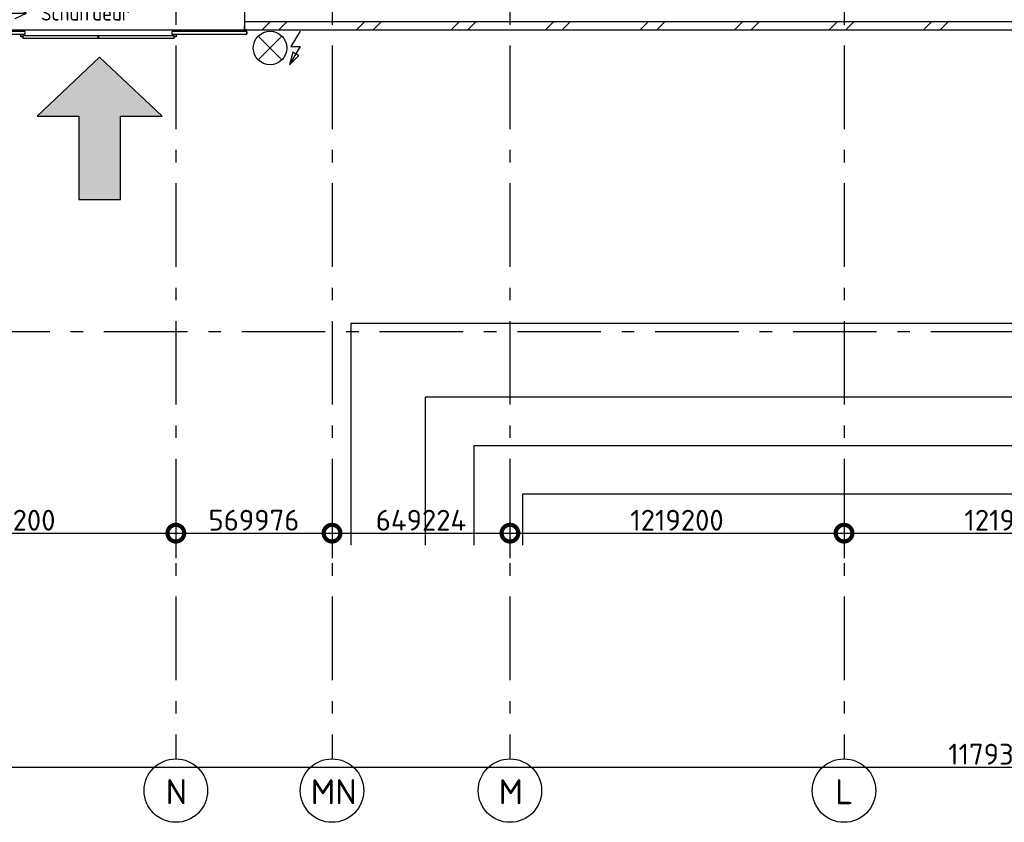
# Model space of a CAD drawing. Header units: millimetres. Extents: x -285236 to 84130, y -470 to 79511.
# Tile 69 of 192: x -15242 to -3453, y 7610 to 17223. Entities that reach past the tile are written whole.
import ezdxf
from ezdxf.enums import TextEntityAlignment as Align

# ---------------------------------------------------------------- set-up
doc = ezdxf.new("R2010")
doc.units = ezdxf.units.MM
doc.linetypes.add('NLRS_stramien', pattern=[1650, 1000, -250, 150, -250])
doc.layers.add('EL6511--', color=3, linetype='Continuous')
doc.layers.add('XREF', color=254, linetype='Continuous')
doc.styles.add('ISOCPEUR', font='isocpeur.ttf', dxfattribs={"height": 300})
doc.styles.add('ISOCPEUR_1', font='isocpeur.ttf', dxfattribs={"height": 250})
doc.styles.add('STABICAD-018', font='ISOCP.SHX', dxfattribs={"height": 180})
doc.dimstyles.new('NLRS_2_5mm_mm_bol_continuous_swe', dxfattribs={"dimscale": 304.8, "dimtxt": 0.816914, "dimasz": 1.312336, "dimexe": 0.984252, "dimexo": 0.0625, "dimgap": 0.098425, "dimtad": 1, "dimdec": 0, "dimlfac": 304.8, "dimdsep": 46, "dimtxsty": 'ISOCPEUR_1', "dimblk1": 'DOTSMALL', "dimblk2": 'DOTSMALL', "dimsah": 1, "dimcen": 0.09, "dimdle": 0.984252, "dimazin": 0, "dimtfac": 1, "dimtdec": 4, "dimtix": 1, "dimtmove": 0, "dimatfit": 3, "dimfxl": 0.003229, "dimfxlon": 1, "dimtvp": 1, "dimtolj": 1, "dimtzin": 0, "dimarcsym": 2})

# ---------------------------------------------------------------- blocks, each defined once
blk = doc.blocks.new('_DotSmall')
at = {"color": 0, "linetype": 'ByBlock', "const_width": 0.5}
blk.add_lwpolyline([(-0.0625, 0, 1), (0.0625, 0, 1)], format="xyb", close=True, dxfattribs=at)
blk = doc.blocks.new('*D70')
at = {"layer": 'Defpoints', "color": 0, "lineweight": 100, "transparency": 16777216}
for p in [(-17372, 11373), (-13372, 11373), (-13372, 11073)]:
    blk.add_point(p, dxfattribs=at)
at = {"layer": 'XREF', "color": 0, "lineweight": -2, "transparency": 16777216}
for p, q in [((-17372, 11354), (-17372, 10773)), ((-13372, 11354), (-13372, 10773)), ((-17672, 11073), (-13072, 11073))]:
    blk.add_line(p, q, dxfattribs=at)
at = {"layer": 'XREF', "color": 0, "lineweight": -2, "transparency": 16777216, "xscale": 400, "yscale": 400, "zscale": 400, "rotation": 180}
blk.add_blockref('_DotSmall', (-17372, 11073), dxfattribs=at)
at = {"layer": 'XREF', "color": 0, "lineweight": -2, "transparency": 16777216, "xscale": 400, "yscale": 400, "zscale": 400}
blk.add_blockref('_DotSmall', (-13372, 11073), dxfattribs=at)
at = {"layer": 'XREF', "color": 0, "transparency": 16777216, "insert": (-15372, 11228), "char_height": 250, "width": 879.14, "attachment_point": 5, "style": 'ISOCPEUR_1'}
blk.add_mtext('\\A1;1219200', dxfattribs=at)
blk = doc.blocks.new('*D71')
at = {"layer": 'Defpoints', "color": 0, "lineweight": 100, "transparency": 16777216}
for p in [(-13372, 11373), (-11502, 11373), (-11502, 11073)]:
    blk.add_point(p, dxfattribs=at)
at = {"layer": 'XREF', "color": 0, "lineweight": -2, "transparency": 16777216}
for p, q in [((-13372, 11354), (-13372, 10773)), ((-11502, 11354), (-11502, 10773)), ((-13672, 11073), (-11202, 11073))]:
    blk.add_line(p, q, dxfattribs=at)
at = {"layer": 'XREF', "color": 0, "lineweight": -2, "transparency": 16777216, "xscale": 400, "yscale": 400, "zscale": 400, "rotation": 180}
blk.add_blockref('_DotSmall', (-13372, 11073), dxfattribs=at)
at = {"layer": 'XREF', "color": 0, "lineweight": -2, "transparency": 16777216, "xscale": 400, "yscale": 400, "zscale": 400}
blk.add_blockref('_DotSmall', (-11502, 11073), dxfattribs=at)
at = {"layer": 'XREF', "color": 0, "transparency": 16777216, "insert": (-12437, 11228), "char_height": 250, "width": 787.21, "attachment_point": 5, "style": 'ISOCPEUR_1'}
blk.add_mtext('\\A1;569976', dxfattribs=at)
blk = doc.blocks.new('*D72')
at = {"layer": 'Defpoints', "color": 0, "lineweight": 100, "transparency": 16777216}
for p in [(-11502, 11373), (-9372, 11373), (-9372, 11073)]:
    blk.add_point(p, dxfattribs=at)
at = {"layer": 'XREF', "color": 0, "lineweight": -2, "transparency": 16777216}
for p, q in [((-11502, 11354), (-11502, 10773)), ((-9372, 11354), (-9372, 10773)), ((-11802, 11073), (-9072, 11073))]:
    blk.add_line(p, q, dxfattribs=at)
at = {"layer": 'XREF', "color": 0, "lineweight": -2, "transparency": 16777216, "xscale": 400, "yscale": 400, "zscale": 400, "rotation": 180}
blk.add_blockref('_DotSmall', (-11502, 11073), dxfattribs=at)
at = {"layer": 'XREF', "color": 0, "lineweight": -2, "transparency": 16777216, "xscale": 400, "yscale": 400, "zscale": 400}
blk.add_blockref('_DotSmall', (-9372, 11073), dxfattribs=at)
at = {"layer": 'XREF', "color": 0, "transparency": 16777216, "insert": (-10437, 11228), "char_height": 250, "width": 787.21, "attachment_point": 5, "style": 'ISOCPEUR_1'}
blk.add_mtext('\\A1;649224', dxfattribs=at)
blk = doc.blocks.new('*D73')
at = {"layer": 'Defpoints', "color": 0, "lineweight": 100, "transparency": 16777216}
for p in [(-9372, 11373), (-5372, 11373), (-5372, 11073)]:
    blk.add_point(p, dxfattribs=at)
at = {"layer": 'XREF', "color": 0, "lineweight": -2, "transparency": 16777216}
for p, q in [((-9372, 11354), (-9372, 10773)), ((-5372, 11354), (-5372, 10773)), ((-9672, 11073), (-5072, 11073))]:
    blk.add_line(p, q, dxfattribs=at)
at = {"layer": 'XREF', "color": 0, "lineweight": -2, "transparency": 16777216, "xscale": 400, "yscale": 400, "zscale": 400, "rotation": 180}
blk.add_blockref('_DotSmall', (-9372, 11073), dxfattribs=at)
at = {"layer": 'XREF', "color": 0, "lineweight": -2, "transparency": 16777216, "xscale": 400, "yscale": 400, "zscale": 400}
blk.add_blockref('_DotSmall', (-5372, 11073), dxfattribs=at)
at = {"layer": 'XREF', "color": 0, "transparency": 16777216, "insert": (-7372, 11228), "char_height": 250, "width": 879.14, "attachment_point": 5, "style": 'ISOCPEUR_1'}
blk.add_mtext('\\A1;1219200', dxfattribs=at)
blk = doc.blocks.new('*D74')
at = {"layer": 'Defpoints', "color": 0, "lineweight": 100, "transparency": 16777216}
for p in [(-5372, 11373), (-1372, 11373), (-1372, 11073)]:
    blk.add_point(p, dxfattribs=at)
at = {"layer": 'XREF', "color": 0, "lineweight": -2, "transparency": 16777216}
for p, q in [((-5372, 11354), (-5372, 10773)), ((-1372, 11354), (-1372, 10773)), ((-5672, 11073), (-1072, 11073))]:
    blk.add_line(p, q, dxfattribs=at)
at = {"layer": 'XREF', "color": 0, "lineweight": -2, "transparency": 16777216, "xscale": 400, "yscale": 400, "zscale": 400, "rotation": 180}
blk.add_blockref('_DotSmall', (-5372, 11073), dxfattribs=at)
at = {"layer": 'XREF', "color": 0, "lineweight": -2, "transparency": 16777216, "xscale": 400, "yscale": 400, "zscale": 400}
blk.add_blockref('_DotSmall', (-1372, 11073), dxfattribs=at)
at = {"layer": 'XREF', "color": 0, "transparency": 16777216, "insert": (-3372, 11228), "char_height": 250, "width": 879.14, "attachment_point": 5, "style": 'ISOCPEUR_1'}
blk.add_mtext('\\A1;1219200', dxfattribs=at)
blk = doc.blocks.new('*D108')
at = {"layer": 'Defpoints', "color": 0, "lineweight": 100, "transparency": 16777216}
for p in [(-22842, 8571), (15849, 8571), (15849, 8271)]:
    blk.add_point(p, dxfattribs=at)
at = {"layer": 'XREF', "color": 0, "lineweight": -2, "transparency": 16777216}
for p, q in [((-22842, 8552), (-22842, 7971)), ((15849, 8552), (15849, 7971)), ((-23142, 8271), (16149, 8271))]:
    blk.add_line(p, q, dxfattribs=at)
at = {"layer": 'XREF', "color": 0, "lineweight": -2, "transparency": 16777216, "xscale": 400, "yscale": 400, "zscale": 400, "rotation": 180}
blk.add_blockref('_DotSmall', (-22842, 8271), dxfattribs=at)
at = {"layer": 'XREF', "color": 0, "lineweight": -2, "transparency": 16777216, "xscale": 400, "yscale": 400, "zscale": 400}
blk.add_blockref('_DotSmall', (15849, 8271), dxfattribs=at)
at = {"layer": 'XREF', "color": 0, "transparency": 16777216, "insert": (-3497, 8426), "char_height": 250, "width": 999.81, "attachment_point": 5, "style": 'ISOCPEUR_1'}
blk.add_mtext('\\A1;11793017', dxfattribs=at)
blk = doc.blocks.new('VB654UEH')
at = {"color": 0, "linetype": 'Continuous'}
for p, q in [((-2, 5), (-2, 1)), ((2, 5), (-2, 5)), ((2, 1), (2, 5)), ((-0.88, 2.92), (1.33, 3.67)), ((6, 3), (4.67, 3.67)), ((2, 3), (6, 3)), ((4.67, 2.33), (6, 3)), ((-2, 1), (2, 1))]:
    blk.add_line(p, q, dxfattribs=at)
for centre in [(-1.07, 2.73), (1.07, 2.73)]:
    blk.add_circle(centre, 0.267, dxfattribs=at)
at = {"color": 0, "linetype": 'Continuous', "style": 'STABICAD-018'}
for tag, p in [('CODING1', (-0.47, 15.78)), ('CODING2', (-0.2, 13.32)), ('ARTICLECODE', (1.45, 11.06)), ('FIREPROTECTION_PANEL', (1.45, 8.74)), ('FIREPROTECTION_ZONE', (0.8, 6.48)), ('FIREPROTECTION_HARDWARENUMBER', (8.08, 0.39))]:
    blk.add_attdef(tag, text='', height=1.8, dxfattribs=at).set_placement(p, align=Align.MIDDLE)
blk = doc.blocks.new('VB654FLL')
at = {"color": 0, "linetype": 'Continuous'}
for p, q in [((-1.33, 4.33), (1.33, 1.67)), ((1.33, 4.33), (-1.33, 1.67))]:
    blk.add_line(p, q, dxfattribs=at)
blk.add_lwpolyline([(3.6, 5), (2.49, 3.18), (3.6, 3.18), (2.49, 1.3)], dxfattribs=at)
blk.add_lwpolyline([(2.33, 0.97), (3.45, 2.09), (2.74, 2.5)], close=True, dxfattribs=at)
blk.add_circle((0, 3), 2, dxfattribs=at)
at = {"color": 0, "linetype": 'Continuous', "style": 'STABICAD-018'}
for tag, p in [('CODING1', (-1.98, 15.63)), ('CODING2', (-1.7, 13.17)), ('ARTICLECODE', (-0.31, 10.45)), ('FIREPROTECTION_PANEL', (-0.31, 8.14)), ('FIREPROTECTION_ZONE', (-0.71, 6.32)), ('FIREPROTECTION_HARDWARENUMBER', (6.54, 2.84))]:
    blk.add_attdef(tag, text='', height=1.8, dxfattribs=at).set_placement(p, align=Align.MIDDLE)

msp = doc.modelspace()

# ---------------------------------------------------------------- hatches: boundary and pattern name
at = {"layer": 'XREF', "lineweight": 9}
h = msp.add_hatch(dxfattribs=at)
h.set_pattern_fill('FP_6', color=256, angle=45, style=0, pattern_type=2)
h.set_pattern_definition([(45, (-29374, 17038.6), (-565.685, 565.685), []), (45, (-29174, 17038.6), (-565.685, 565.685), [])])
h.paths.add_polyline_path([(4677.8696, 17102.6047), (10642.8696, 17102.6047), (10642.8696, 17202.6047), (-12547.1304, 17202.6047), (-12547.1304, 17102.6047), (3514.2504, 17102.6047)])
h.paths.add_polyline_path([(15742.5934, 17102.6047), (15848.8696, 17102.6047), (15848.8696, 17202.6047), (15317.8696, 17202.6047), (15317.8696, 17102.6047)])
h.paths.add_polyline_path([(13237.6701, 17102.6047), (13317.8696, 17102.6047), (13317.8696, 17202.6047), (12642.8696, 17202.6047), (12642.8696, 17102.6047)])
h.paths.add_polyline_path([(-16821.4087, 17102.6047), (-16048.5844, 17102.6047), (-16048.5844, 17202.6047), (-17902.1304, 17202.6047), (-17902.1304, 17102.6047), (-17272.1304, 17102.6047)])
h.paths.add_polyline_path([(-22842.1304, 17102.6047), (-19902.1304, 17102.6047), (-19902.1304, 17202.6047), (-22842.1304, 17202.6047)])
at = {"layer": 'XREF', "true_color": 0x000000}
msp.add_hatch(color=18, dxfattribs=at).paths.add_polyline_path([(-14284.1541, 16774.839), (-15034.1093, 16067.6846), (-14534.1093, 16067.7163), (-14534.0459, 15067.7163), (-14034.0459, 15067.748), (-14034.1093, 16067.748), (-13534.1093, 16067.7797)])

# ---------------------------------------------------------------- linework, layer by layer
at = {"layer": 'XREF', "linetype": 'NLRS_stramien'}
for p, q in [((-13372.1304, 77962.7572), (-13372.1304, 8370.0218)), ((-11502.1304, 77962.7572), (-11502.1304, 8370.0218)), ((-9372.1304, 77962.7572), (-9372.1304, 8370.0218)), ((-5372.1304, 77962.7572), (-5372.1304, 8370.0218)), ((-47232.6128, 13488.6047), (64223.889, 13488.6047))]:
    msp.add_line(p, q, dxfattribs=at)
at = {"layer": 'XREF'}
for p, q in [((-12548.5844, 17402.6047), (-12548.5844, 17147.6047)), ((-16046.5844, 17102.6047), (-12550.5844, 17102.6047)), ((-12548.5844, 17147.6047), (-12550.5844, 17147.6047)), ((-12550.5844, 17147.6047), (-12550.5844, 17084.6047)), ((-12548.5844, 17102.6047), (-12548.5844, 17147.6047)), ((-12520.5844, 17102.6047), (-12548.5844, 17102.6047)), ((-12548.5844, 17086.6047), (-12548.5844, 17100.6047)), ((-12548.5844, 17100.6047), (-12520.5844, 17100.6047)), ((-12520.5844, 17102.6047), (10642.8696, 17102.6047)), ((-12520.5844, 17100.6047), (-12520.5844, 17102.6047)), ((-15175.5844, 17081.1047), (-16076.5844, 17081.1047)), ((-16076.5844, 17051.1047), (-15175.5844, 17051.1047)), ((-15229.5844, 17045.1047), (-15229.5844, 17051.1047)), ((-15229.5844, 17021.1047), (-15229.5844, 17045.1047)), ((-15184.5844, 17045.1047), (-15229.5844, 17045.1047)), ((-15229.5844, 17016.1047), (-15229.5844, 17021.1047)), ((-15204.5844, 17021.1047), (-15229.5844, 17021.1047)), ((-15204.5844, 17016.1047), (-15229.5844, 17016.1047)), ((-15202.5844, 17026.1047), (-15204.5844, 17026.1047)), ((-15204.5844, 17026.1047), (-15204.5844, 17008.1047)), ((-15204.5844, 17008.1047), (-15202.5844, 17008.1047)), ((-15202.5844, 17031.1047), (-15202.5844, 17001.1047)), ((-14301.5844, 17031.1047), (-15202.5844, 17031.1047)), ((-15202.5844, 17008.1047), (-15202.5844, 17026.1047)), ((-15202.5844, 17001.1047), (-14301.5844, 17001.1047)), ((-15184.5844, 17051.1047), (-15184.5844, 17045.1047)), ((-15184.5844, 17045.1047), (-15184.5844, 17031.1047)), ((-15175.5844, 17051.1047), (-15175.5844, 17081.1047)), ((-14301.5844, 17001.1047), (-14301.5844, 17031.1047)), ((-14298.5844, 17024.7886), (-14301.5844, 17024.7886)), ((-14301.5844, 17024.7886), (-14301.5844, 17007.3915)), ((-14301.5844, 17007.3915), (-14298.5844, 17007.3915)), ((-14298.5844, 17031.1047), (-14298.5844, 17001.1047)), ((-13392.5844, 17031.1047), (-14298.5844, 17031.1047)), ((-14298.5844, 17007.3915), (-14298.5844, 17024.7886)), ((-14298.5844, 17024.7669), (-14295.5844, 17024.7669)), ((-14298.5844, 17007.3669), (-14298.5844, 17024.7669)), ((-14295.5844, 17007.3669), (-14298.5844, 17007.3669)), ((-14298.5844, 17001.1047), (-13392.5844, 17001.1047)), ((-14295.5844, 17007.3669), (-14295.5844, 17024.7669)), ((-13421.5844, 17081.1047), (-13421.5844, 17051.1047)), ((-12520.5844, 17081.1047), (-13421.5844, 17081.1047)), ((-13421.5844, 17051.1047), (-12520.5844, 17051.1047)), ((-13412.5844, 17045.1047), (-13412.5844, 17051.1047)), ((-13412.5844, 17031.1047), (-13412.5844, 17045.1047)), ((-13367.5844, 17045.1047), (-13412.5844, 17045.1047)), ((-13392.5844, 17026.1018), (-13394.5844, 17026.1018)), ((-13394.5844, 17026.1018), (-13394.5844, 17008.1047)), ((-13394.5844, 17008.1047), (-13392.5844, 17008.1047)), ((-13392.5844, 17001.1047), (-13392.5844, 17031.1047)), ((-13392.5844, 17008.1047), (-13392.5844, 17026.1018)), ((-13367.5844, 17021.1047), (-13392.5844, 17021.1047)), ((-13367.5844, 17016.1047), (-13392.5844, 17016.1047)), ((-13367.5844, 17051.1047), (-13367.5844, 17045.1047)), ((-13367.5844, 17045.1047), (-13367.5844, 17021.1047)), ((-13367.5844, 17021.1047), (-13367.5844, 17016.1047)), ((-12550.5844, 17084.6047), (-12528.5844, 17084.6047)), ((-12528.5844, 17086.6047), (-12548.5844, 17086.6047)), ((-12528.5844, 17084.6047), (-12528.5844, 17086.6047)), ((-12520.5844, 17051.1047), (-12520.5844, 17081.1047)), ((-12518.5844, 17076.1018), (-12520.5844, 17076.1018)), ((-12520.5844, 17076.1018), (-12520.5844, 17058.1047)), ((-12520.5844, 17058.1047), (-12518.5844, 17058.1047)), ((-12518.5844, 17058.1047), (-12518.5844, 17076.1018)), ((-11272.1304, 10929.4405), (-11272.1304, 13588.6047)), ((-11272.1304, 13588.6047), (2627.8696, 13588.6047)), ((-10385.7496, 12702.224), (-10385.7496, 10929.4405)), ((3514.2504, 12702.224), (-10385.7496, 12702.224)), ((-9803.94, 12120.4143), (-9803.94, 10929.4405)), ((4096.06, 12120.4143), (-9803.94, 12120.4143)), ((-9222.1304, 11538.6047), (-9222.1304, 10929.4405)), ((4677.8696, 11538.6047), (-9222.1304, 11538.6047))]:
    msp.add_line(p, q, dxfattribs=at)
at = {"layer": 'XREF', "lineweight": 25}
msp.add_line((-12548.5844, 17202.6047), (10642.8696, 17202.6047), dxfattribs=at)
at = {"layer": 'XREF', "color": 18, "true_color": 0x000000}
msp.add_lwpolyline([(-14284.1541, 16774.839), (-15034.1093, 16067.6846), (-14534.1093, 16067.7163), (-14534.0459, 15067.7163), (-14034.0459, 15067.748), (-14034.1093, 16067.748), (-13534.1093, 16067.7797), (-14284.1541, 16774.839)], dxfattribs=at)
at = {"layer": 'XREF'}
for centre in [(-13372.1304, 7990.0218), (-11502.1304, 7990.0218), (-9372.1304, 7990.0218), (-5372.1304, 7990.0218)]:
    msp.add_circle(centre, 380, dxfattribs=at)

# ---------------------------------------------------------------- block references
at = {"layer": 'EL6511--', "linetype": 'Continuous', "lineweight": 100}
ref = msp.add_blockref('VB654UEH', (-15761.2495, 17002.1749), dxfattribs=dict(at, xscale=100, yscale=100, zscale=100))
ref.add_attrib('ARTICLECODE', 'Schuifdeur', dxfattribs={"layer": '0', "color": 1, "linetype": 'Continuous', "lineweight": 100, "height": 180, "style": 'STABICAD-018'}).set_placement((-14455.8529, 17302.1749), align=Align.MIDDLE)
at = {"layer": 'EL6511--', "linetype": 'Continuous', "lineweight": 100, "xscale": 100, "yscale": 100, "zscale": 100}
msp.add_blockref('VB654FLL', (-12244.2584, 16583.4728), dxfattribs=at)

# ---------------------------------------------------------------- texts
at = {"layer": 'XREF', "char_height": 300, "attachment_point": 1, "style": 'ISOCPEUR'}
for s, insert, width in [('\\fISOCPEUR|b0|i0|c238|p34|;N', (-13494.5083, 8126.518), 288.6075), ('MN', (-11756.5083, 8126.518), 609.2825), ('\\fISOCPEUR|b0|i0|c238|p34|;M', (-9507.5083, 8126.518), 320.675), ('\\fISOCPEUR|b0|i0|c238|p34|;L', (-5478.0083, 8126.518), 248.523125)]:
    msp.add_mtext(s, dxfattribs=dict(at, insert=insert, width=width))

# ---------------------------------------------------------------- dimensions: what is measured, and where the dimension line sits
at = {"layer": 'XREF'}
for base, p1, p2, override, picture, middle in [((-13372.1304, 11072.9856), (-17372.1304, 11372.9856), (-13372.1304, 11372.9856), {"dimpost": '<>', "dimfxl": 4000}, '*D70', (-15372.1304, 11227.9856)), ((-11502.1304, 11072.9856), (-13372.1304, 11372.9856), (-11502.1304, 11372.9856), {"dimpost": '<>', "dimfxl": 1870}, '*D71', (-12437.1304, 11227.9856)), ((-9372.1304, 11072.9856), (-11502.1304, 11372.9856), (-9372.1304, 11372.9856), {"dimpost": '<>', "dimfxl": 2130}, '*D72', (-10437.1304, 11227.9856)), ((-5372.1304, 11072.9856), (-9372.1304, 11372.9856), (-5372.1304, 11372.9856), {"dimpost": '<>', "dimfxl": 4000}, '*D73', (-7372.1304, 11227.9856)), ((-1372.1304, 11072.9856), (-5372.1304, 11372.9856), (-1372.1304, 11372.9856), {"dimpost": '<>', "dimfxl": 4000}, '*D74', (-3372.1304, 11227.9856)), ((15848.8696, 8271.267), (-22842.1304, 8571.267), (15848.8696, 8571.267), {"dimpost": '<>', "dimfxl": 38691}, '*D108', (-3496.6304, 8426.267))]:
    dim = msp.add_linear_dim(base=base, p1=p1, p2=p2, dimstyle='NLRS_2_5mm_mm_bol_continuous_swe', override=override, dxfattribs=at)
    dim.commit()
    dim.dimension.update_dxf_attribs({"geometry": picture, "text_midpoint": middle})

doc.saveas('drawing.dxf')
